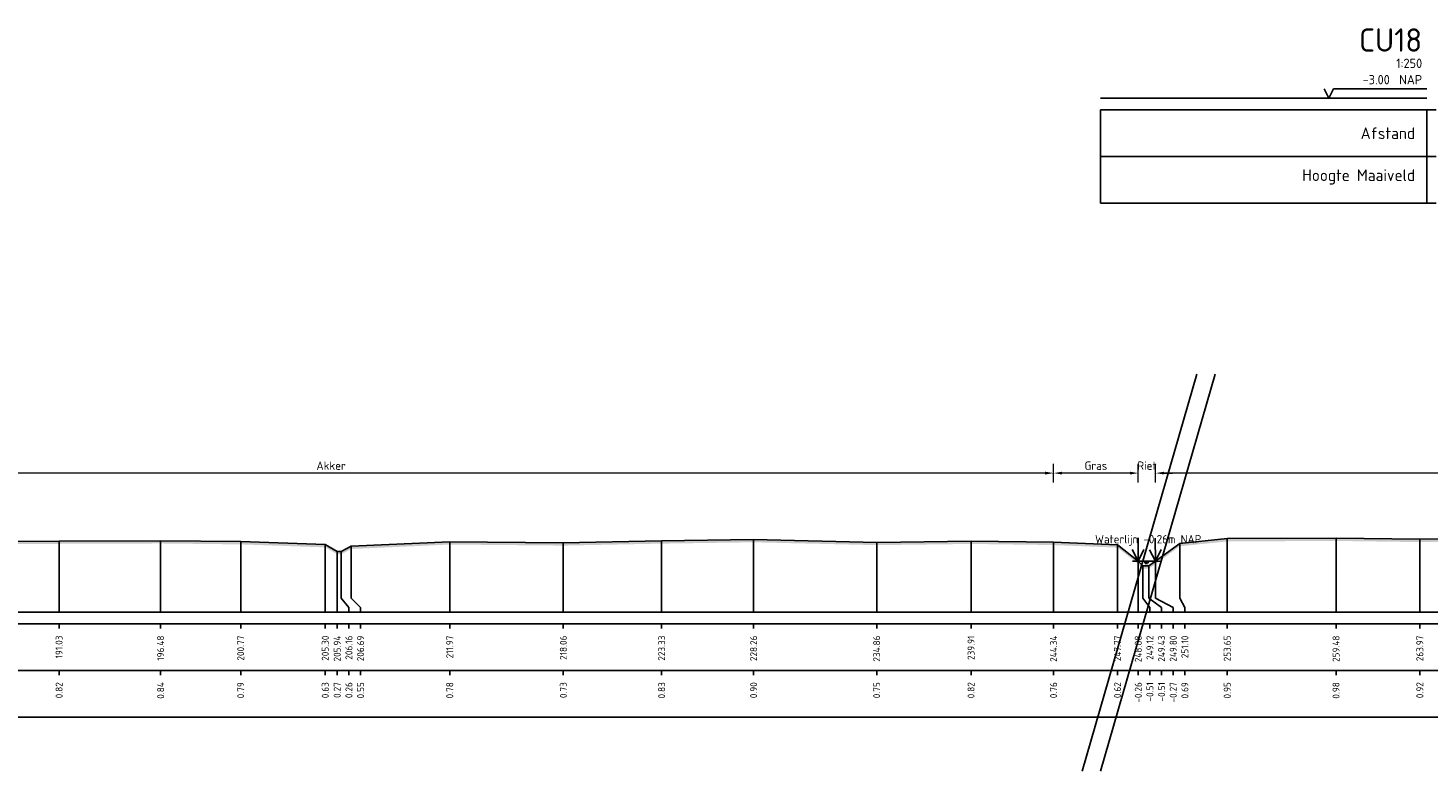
# Model space of a CAD drawing. Header units: metres. Extents: x 128583 to 136452, y 412329 to 415128.
# Tile 195 of 256: x 134870 to 134945, y 414793 to 414833. Entities that reach past the tile are written whole.
import ezdxf
from ezdxf.enums import TextEntityAlignment as Align

# ---------------------------------------------------------------- set-up
doc = ezdxf.new("R2010")
doc.units = ezdxf.units.M
doc.header["$PDMODE"] = 35
doc.header["$PDSIZE"] = 0.075
for name, color, linetype, lineweight in [('B-ME-GR-RIET-SD', 120, 'Continuous', 25), ('X-ME-AL-PROFIEL_HUIDIG MAAIVELD-GD', 8, 'Continuous', 0), ('X-XX-AL-DETAIL1-M', 7, 'Continuous', 18), ('X-XX-AL-NAP-T18', 7, 'Continuous', 18), ('X-XX-AL-TEKENBLAD_KADER_AFSNIJMARKERING-G', 7, 'Continuous', 25)]:
    doc.layers.add(name, color=color, linetype=linetype, lineweight=lineweight)
for name, color, linetype in [('X-ME-AL-PROFIEL_MAAIVELD-GD', 8, 'Continuous'), ('X-ME-AL-PROFIEL_WATERLIJN-GD', 150, 'Continuous'), ('X-ME-AL-PROFIELRASTER-S', 7, 'Continuous')]:
    doc.layers.add(name, color=color, linetype=linetype)
doc.styles.add('NLCS-ISO-ANNOTATIEF-T18', font='NLCS-ISO.ttf', dxfattribs={"height": 1.8})
doc.styles.add('NLCS-ISO-ANNOTATIVE-T18', font='NLCS-ISO.ttf', dxfattribs={"height": 1.8})
doc.dimstyles.new('NLCS-ANNOTATIEF-T18-PIJL_L2_H0', dxfattribs={"dimtxt": 2.5, "dimasz": 1.8, "dimexe": 2, "dimexo": 2, "dimgap": 0.7, "dimtad": 1, "dimzin": 0, "dimdsep": 46, "dimtxsty": 'NLCS-ISO-ANNOTATIEF-T18', "dimcen": 0, "dimdle": 2, "dimclrd": 256, "dimclre": 256, "dimclrt": 10, "dimaunit": 2, "dimadec": 0, "dimazin": 0, "dimtfac": 1, "dimtdec": 3, "dimtofl": 0, "dimtmove": 0, "dimatfit": 3, "dimfxl": 2, "dimfxlon": 1, "dimtfillclr": 256, "dimtolj": 1, "dimtzin": 0, "dimlwd": -1, "dimlwe": -1, "dimarcsym": 0})

# ---------------------------------------------------------------- blocks, each defined once
blk = doc.blocks.new('SAL-PROFIELRASTER-D')
at = {"color": 0, "linetype": 'ByBlock', "lineweight": -2, "flags": 128}
for points in [[(-2, 0), (-72, 0)], [(-24, 2), (-23, 0), (-22, 2), (-2, 2)], [(-72, -12.5), (-72, -2.5)], [(0, -2.5), (-72, -2.5)], [(-2, -12.5), (-2, -2.5)], [(0, -12.5), (-72, -12.5)]]:
    blk.add_lwpolyline(points, dxfattribs=at)
at = {"color": 0, "linetype": 'ByBlock', "lineweight": -2, "style": 'NLCS-ISO-ANNOTATIVE-T18'}
blk.add_text('NAP', height=2, dxfattribs=at).set_placement((-3, 3), align=Align.RIGHT)
blk.add_text('Afstand', height=2.5, dxfattribs=at).set_placement((-4.5, -7.5), align=Align.MIDDLE_RIGHT)
for tag, height, p in [('PROFIELNR', 5, (-3, 10)), ('SCHAAL', 2, (-3, 6.5)), ('NAP', 2, (-9.94, 3))]:
    blk.add_attdef(tag, text='', height=height, dxfattribs=at).set_placement(p, align=Align.RIGHT)
blk = doc.blocks.new('SAL-PROFIELRASTER_BALK-D')
at = {"color": 0, "linetype": 'ByBlock', "lineweight": -2}
for p, q in [((-72, -12.5), (-72, -2.5)), ((-2, -2.5), (-2, -12.5)), ((0, -12.5), (-72, -12.5))]:
    blk.add_line(p, q, dxfattribs=at)
at = {"color": 0, "linetype": 'ByBlock', "lineweight": -2, "style": 'NLCS-ISO-ANNOTATIVE-T18'}
for tag, height, p in [('TITEL1', 2.5, (-4.5, -6.5)), ('TITEL2', 1.5, (-4.5, -9.5))]:
    blk.add_attdef(tag, text='', height=height, dxfattribs=at).set_placement(p, align=Align.MIDDLE_RIGHT)
blk = doc.blocks.new('SAL-PROFIELRASTER_BALK_EIND1-D')
at = {"color": 0, "linetype": 'ByBlock', "lineweight": -2, "flags": 128}
for points in [[(0, 0), (1, 0)], [(0, -2.5), (1, -2.5)], [(0, -12.5), (1, -12.5)]]:
    blk.add_lwpolyline(points, dxfattribs=at)
blk = doc.blocks.new('SAL-PROFIELRASTER_BALK_EIND2-D')
at = {"color": 0, "linetype": 'ByBlock', "lineweight": -2}
blk.add_line((1, -12.5), (0, -12.5), dxfattribs=at)
blk = doc.blocks.new('SAL-PROFIELRASTER_BALK_DATA-D')
at = {"color": 0, "linetype": 'ByBlock', "lineweight": -2}
blk.add_lwpolyline([(0, -3.5), (0, -2.5)], dxfattribs=at)
at = {"color": 0, "linetype": 'ByBlock', "lineweight": -2, "style": 'NLCS-ISO-ANNOTATIVE-T18'}
blk.add_attdef('GETAL', text='', height=1.5, rotation=90, dxfattribs=at).set_placement((0.75, -5), align=Align.RIGHT)
blk = doc.blocks.new('SAL-PROFIELRASTER_AANHAAL-D')
at = {"color": 9, "linetype": 'ByBlock', "lineweight": -2, "flags": 128}
blk.add_lwpolyline([(0, 1), (0, 0)], dxfattribs=at)
blk = doc.blocks.new('SAL-PROFIELRASTER_AANHAAL_STAGGER-D')
at = {"color": 9, "linetype": 'ByBlock', "lineweight": -2, "flags": 128}
for points in [[(0, 0), (0, -0.25)], [(0, -0.25), (1, -0.75)], [(1, -0.75), (1, -1)]]:
    blk.add_lwpolyline(points, dxfattribs=at)
blk = doc.blocks.new('*D155')
at = {"layer": 'Defpoints', "color": 0, "transparency": 16777216}
for p in [(134847.977, 414809.13), (134847.977, 414804.399), (134925.423, 414801.664)]:
    blk.add_point(p, dxfattribs=at)
at = {"layer": 'X-XX-AL-DETAIL1-M', "transparency": 16777216}
for p, q in [((134847.977, 414808.63), (134847.977, 414809.63)), ((134925.423, 414808.63), (134925.423, 414809.63)), ((134924.973, 414809.13), (134848.427, 414809.13))]:
    blk.add_line(p, q, dxfattribs=at)
for points in [[(134848.427, 414809.205), (134848.427, 414809.055), (134847.977, 414809.13)], [(134924.973, 414809.205), (134924.973, 414809.055), (134925.423, 414809.13)]]:
    blk.add_solid(points, dxfattribs=at)
at = {"layer": 'X-XX-AL-DETAIL1-M', "color": 10, "transparency": 16777216, "insert": (134886.7, 414809.53), "char_height": 0.45, "attachment_point": 5, "style": 'NLCS-ISO-ANNOTATIEF-T18'}
blk.add_mtext('\\A1;Akker', dxfattribs=at)
blk = doc.blocks.new('*D156')
at = {"layer": 'Defpoints', "color": 0, "transparency": 16777216}
for p in [(134925.423, 414809.13), (134929.964, 414804.403), (134925.423, 414801.664)]:
    blk.add_point(p, dxfattribs=at)
at = {"layer": 'X-XX-AL-DETAIL1-M', "transparency": 16777216}
for p, q in [((134925.423, 414808.63), (134925.423, 414809.63)), ((134929.964, 414808.63), (134929.964, 414809.63)), ((134929.514, 414809.13), (134925.873, 414809.13))]:
    blk.add_line(p, q, dxfattribs=at)
for points in [[(134925.873, 414809.205), (134925.873, 414809.055), (134925.423, 414809.13)], [(134929.514, 414809.205), (134929.514, 414809.055), (134929.964, 414809.13)]]:
    blk.add_solid(points, dxfattribs=at)
at = {"layer": 'X-XX-AL-DETAIL1-M', "color": 10, "transparency": 16777216, "insert": (134927.694, 414809.53), "char_height": 0.45, "attachment_point": 5, "style": 'NLCS-ISO-ANNOTATIEF-T18'}
blk.add_mtext('\\A1;Gras', dxfattribs=at)
blk = doc.blocks.new('SGR-RIET DWP-SOD')
at = {"flags": 128}
for points in [[(0, 0), (-0.01, 1)], [(-0.255, 0.497), (0, 0), (0.245, 0.503)], [(-0.25, -0.003), (0.25, 0.003)]]:
    blk.add_lwpolyline(points, dxfattribs=at)
blk = doc.blocks.new('*D157')
at = {"layer": 'Defpoints', "color": 0, "transparency": 16777216}
for p in [(134929.964, 414809.13), (134929.964, 414804.403), (134930.896, 414804.403)]:
    blk.add_point(p, dxfattribs=at)
at = {"layer": 'X-XX-AL-DETAIL1-M', "transparency": 16777216}
for p, q in [((134929.964, 414808.63), (134929.964, 414809.63)), ((134930.896, 414808.63), (134930.896, 414809.63)), ((134929.514, 414809.13), (134929.064, 414809.13)), ((134931.346, 414809.13), (134931.796, 414809.13))]:
    blk.add_line(p, q, dxfattribs=at)
for points in [[(134929.514, 414809.205), (134929.514, 414809.055), (134929.964, 414809.13)], [(134931.346, 414809.205), (134931.346, 414809.055), (134930.896, 414809.13)]]:
    blk.add_solid(points, dxfattribs=at)
at = {"layer": 'X-XX-AL-DETAIL1-M', "color": 10, "transparency": 16777216, "insert": (134930.43, 414809.53), "char_height": 0.45, "attachment_point": 5, "style": 'NLCS-ISO-ANNOTATIEF-T18'}
blk.add_mtext('\\A1;Riet', dxfattribs=at)
blk = doc.blocks.new('*D142')
at = {"layer": 'Defpoints', "color": 0, "transparency": 16777216}
for p in [(134930.896, 414809.13), (134930.896, 414804.403), (135020.88, 414804.383)]:
    blk.add_point(p, dxfattribs=at)
at = {"layer": 'X-XX-AL-DETAIL1-M', "transparency": 16777216}
for p, q in [((134930.896, 414808.63), (134930.896, 414809.63)), ((135020.88, 414808.63), (135020.88, 414809.63)), ((135020.43, 414809.13), (134931.346, 414809.13))]:
    blk.add_line(p, q, dxfattribs=at)
for points in [[(134931.346, 414809.205), (134931.346, 414809.055), (134930.896, 414809.13)], [(135020.43, 414809.205), (135020.43, 414809.055), (135020.88, 414809.13)]]:
    blk.add_solid(points, dxfattribs=at)
at = {"layer": 'X-XX-AL-DETAIL1-M', "color": 10, "transparency": 16777216, "insert": (134975.891, 414809.53), "char_height": 0.45, "attachment_point": 5, "style": 'NLCS-ISO-ANNOTATIEF-T18'}
blk.add_mtext('\\A1;Gras', dxfattribs=at)

msp = doc.modelspace()

# ---------------------------------------------------------------- hatches: boundary and pattern name
at = {"layer": 'X-ME-AL-PROFIEL_HUIDIG MAAIVELD-GD'}
h = msp.add_hatch(dxfattribs=at)
h.set_pattern_fill('AGR-MAAIVELD', color=256, scale=0.1, pattern_type=2)
h.set_pattern_definition([(45, (-264.84474, -27.5736), (-0.5000001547, 0.5000001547), []), (45, (-264.9162, -27.50216), (0, 1.0000003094), [0.707107, -0.707107]), (45, (-264.9876, -27.4307), (0, 1.0000003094), [0.707107, -0.707107]), (45, (-265.06, -27.3583), (0, 1.0000003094), [0.707107, -0.707107]), (45, (-265.13046, -27.2879), (0, 1.0000003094), [0.707107, -0.707107]), (45, (-265.2019, -27.21645), (0, 1.0000003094), [0.707107, -0.707107]), (45, (-265.2733, -27.145), (0, 1.0000003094), [0.707107, -0.707107]), (315, (-264.84474, -27.5736), (0.5000001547, 0.5000001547), []), (315, (-264.7733, -27.50216), (1.0000003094, -3e-16), [0.707107, -0.707107]), (315, (-264.7019, -27.4307), (1.0000003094, -3e-16), [0.707107, -0.707107]), (315, (-264.62946, -27.3583), (1.0000003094, -3e-16), [0.707107, -0.707107]), (315, (-264.559, -27.2879), (1.0000003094, -3e-16), [0.707107, -0.707107]), (315, (-264.4876, -27.21645), (1.0000003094, -3e-16), [0.707107, -0.707107]), (315, (-264.4162, -27.145), (1.0000003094, -3e-16), [0.707107, -0.707107])])
h.paths.add_polyline_path([(136186.641, 414807.509), (136186.641, 414807.359), (136185.157, 414807.168), (136183.162, 414806.738), (136179.828, 414806.343), (136176.462, 414805.832), (136173.03, 414805.551), (136172.271, 414805.048), (136171.67, 414804.402), (136171.205, 414804.018), (136170.754, 414804.021), (136170.488, 414804.387), (136169.583, 414805.241), (136166.263, 414805.542), (136162.052, 414805.552), (136158.68, 414805.465), (136153.306, 414805.632), (136148.401, 414805.596), (136143.715, 414805.624), (136138.659, 414805.611), (136133.913, 414805.662), (136129.327, 414805.65), (136123.712, 414805.584), (136119.451, 414805.544), (136114.41, 414805.467), (136109.769, 414805.441), (136105.308, 414805.471), (136100.973, 414805.502), (136095.907, 414805.414), (136091.786, 414805.376), (136087.348, 414805.403), (136082.487, 414805.45), (136078.093, 414805.404), (136074.556, 414805.274), (136069.956, 414805.243), (136066.24, 414805.254), (136061.283, 414805.402), (136056.444, 414805.466), (136051.506, 414805.432), (136046.057, 414805.523), (136041.734, 414805.328), (136035.907, 414805.487), (136030.815, 414805.508), (136025.923, 414805.453), (136021.622, 414805.415), (136016.612, 414805.416), (136012.213, 414805.274), (136007.601, 414805.393), (136003.607, 414805.31), (135998.297, 414805.468), (135993.513, 414805.409), (135987.577, 414805.302), (135983.235, 414805.068), (135976.581, 414805.12), (135971.92, 414804.694), (135968.047, 414804.247), (135965.342, 414804.046), (135963.104, 414804.246), (135959.534, 414805.135), (135954.796, 414805.159), (135949.831, 414805.193), (135943.947, 414805.268), (135939.029, 414805.263), (135933.664, 414805.334), (135928.853, 414805.347), (135923.253, 414805.413), (135919.15, 414805.271), (135913.243, 414805.263), (135907.431, 414805.375), (135901.331, 414805.361), (135896.367, 414805.288), (135890.364, 414805.35), (135885.436, 414805.14), (135880.463, 414805.114), (135877.664, 414804.96), (135876.831, 414804.59), (135876.346, 414804.284), (135875.941, 414804.263), (135875.494, 414804.592), (135874.41, 414805.158), (135870.294, 414805.232), (135865.389, 414805.13), (135860.138, 414805.257), (135855.117, 414805.153), (135848.902, 414805.371), (135843.689, 414805.253), (135837.667, 414805.381), (135831.725, 414805.441), (135825.441, 414805.516), (135820.237, 414805.397), (135813.876, 414805.485), (135807.568, 414805.472), (135802.254, 414805.281), (135795.82, 414805.36), (135789.399, 414805.338), (135783.217, 414805.306), (135777.957, 414805.27), (135771.884, 414805.229), (135767.562, 414805.123), (135766.847, 414804.873), (135766.356, 414804.533), (135765.858, 414804.338), (135765.508, 414804.524), (135764.121, 414805.087), (135759.664, 414805.149), (135753.658, 414805.249), (135747.37, 414805.319), (135741.332, 414805.356), (135734.728, 414805.406), (135728.368, 414805.481), (135723.362, 414805.395), (135716.641, 414805.548), (135711.585, 414805.321), (135706.484, 414805.437), (135700.782, 414805.585), (135695.241, 414805.524), (135689.179, 414805.526), (135683.671, 414805.488), (135678.767, 414805.265), (135672.337, 414805.314), (135666.133, 414805.38), (135659.626, 414805.336), (135654.085, 414805.248), (135648.179, 414805.079), (135647.661, 414804.835), (135647.488, 414804.5), (135647.14, 414804.331), (135646.509, 414804.315), (135646.331, 414804.5), (135645.438, 414805.017), (135640.191, 414805.12), (135634.846, 414805.239), (135628.871, 414805.243), (135623.704, 414805.199), (135616.986, 414805.337), (135610.843, 414805.321), (135604.795, 414805.437), (135601.73, 414805.262), (135599.208, 414805.275), (135596.248, 414805.375), (135589.666, 414805.245), (135582.841, 414805.375), (135577.09, 414805.159), (135570.983, 414805.219), (135564.142, 414805.329), (135558.402, 414805.217), (135556.486, 414804.998), (135553.022, 414805.201), (135546.88, 414805.029), (135539.465, 414805.127), (135534.771, 414804.997), (135530.282, 414804.998), (135528.799, 414804.257), (135526.847, 414803.863), (135523.245, 414803.882), (135522.131, 414804.245), (135520.776, 414804.483), (135515.262, 414804.66), (135510.177, 414804.868), (135504.479, 414804.976), (135498.829, 414804.871), (135492.747, 414805.095), (135486.432, 414805.143), (135480.717, 414805.236), (135475.173, 414805.201), (135468.424, 414805.264), (135463.211, 414805.237), (135457.169, 414805.295), (135454.592, 414805.132), (135450.46, 414805.131), (135449.652, 414804.277), (135449.13, 414804.182), (135448.783, 414804.304), (135447.939, 414805.107), (135442.331, 414805.434), (135436.86, 414805.458), (135431.474, 414805.427), (135425.505, 414805.46), (135419.635, 414805.446), (135413.114, 414805.469), (135407.143, 414805.424), (135401.438, 414805.415), (135395.235, 414805.383), (135390.397, 414805.297), (135385.678, 414805.195), (135381.618, 414805.095), (135380.78, 414804.377), (135379.906, 414803.99), (135379.431, 414803.989), (135379.168, 414804.347), (135377.9, 414805.11), (135374.229, 414805.312), (135368.797, 414805.321), (135362.93, 414805.355), (135357.134, 414805.319), (135351.738, 414805.31), (135345.091, 414805.462), (135339.897, 414805.373), (135334.633, 414805.339), (135329.269, 414805.203), (135322.359, 414805.445), (135316.864, 414805.367), (135313.129, 414805.17), (135310.182, 414804.993), (135309.661, 414804.242), (135308.986, 414804.093), (135308.66, 414804.094), (135308.04, 414804.252), (135307.218, 414805.121), (135301.984, 414805.342), (135296.482, 414805.444), (135290.307, 414805.476), (135285.597, 414805.436), (135280.658, 414805.368), (135274.688, 414805.3), (135268.368, 414805.383), (135261.747, 414805.447), (135256.678, 414805.314), (135250.819, 414805.398), (135245.935, 414805.316), (135241.088, 414805.213), (135238.452, 414805.141), (135237.264, 414804.5), (135237.056, 414804.273), (135236.472, 414804.488), (135235.736, 414804.958), (135234.483, 414805.298), (135230.224, 414805.238), (135225.292, 414805.161), (135217.619, 414805.347), (135212.765, 414805.378), (135208.815, 414805.249), (135207.419, 414804.817), (135206.617, 414804.696), (135203.825, 414805.313), (135198.578, 414805.368), (135192.555, 414805.168), (135188.079, 414805.119), (135183.38, 414805.372), (135178.082, 414805.366), (135171.165, 414805.323), (135169.82, 414805.03), (135168.718, 414804.45), (135168.354, 414804.222), (135168.054, 414804.437), (135167.229, 414804.941), (135166.175, 414805.252), (135162.014, 414805.34), (135158.524, 414805.178), (135154.811, 414805.396), (135150.245, 414805.363), (135146.944, 414804.882), (135144.485, 414805.192), (135139.196, 414805.396), (135134.236, 414805.365), (135130.731, 414805.173), (135127.361, 414805.348), (135123.642, 414805.332), (135117.458, 414805.29), (135113.439, 414804.961), (135110.023, 414805.39), (135106.586, 414805.165), (135101.818, 414805.382), (135098.366, 414805.17), (135096.615, 414804.929), (135096.139, 414804.374), (135095.503, 414804.207), (135095.229, 414804.369), (135094.702, 414804.751), (135093.489, 414805.338), (135087.395, 414805.401), (135084.219, 414805.106), (135079.074, 414805.38), (135074.426, 414805.411), (135071.118, 414804.962), (135067.321, 414805.392), (135061.397, 414805.373), (135058.165, 414805.211), (135054.671, 414805.395), (135047.4, 414805.433), (135044.336, 414804.972), (135040.754, 414805.388), (135035.424, 414805.321), (135029.283, 414805.469), (135023.877, 414805.285), (135022.576, 414804.809), (135022.031, 414804.233), (135021.541, 414804.039), (135021.14, 414804.038), (135020.886, 414804.227), (135020.165, 414804.914), (135019.093, 414805.338), (135014.829, 414805.437), (135011.147, 414805.358), (135005.471, 414805.442), (135000.663, 414805.195), (134994.423, 414805.419), (134987.587, 414805.436), (134983.736, 414804.923), (134980.131, 414805.406), (134977.145, 414805.327), (134973.086, 414805.44), (134970.875, 414805.299), (134968.16, 414805.431), (134961.155, 414805.387), (134957.522, 414805.006), (134954.421, 414805.357), (134949.453, 414805.472), (134945.056, 414805.429), (134940.564, 414805.492), (134934.733, 414805.465), (134932.192, 414805.206), (134930.891, 414804.249), (134930.522, 414804.006), (134930.207, 414804.001), (134929.964, 414804.253), (134928.853, 414805.134), (134925.423, 414805.271), (134921, 414805.331), (134915.942, 414805.266), (134909.348, 414805.418), (134904.416, 414805.348), (134899.147, 414805.242), (134893.059, 414805.298), (134887.779, 414805.059), (134887.244, 414804.775), (134887.029, 414804.781), (134886.386, 414805.146), (134881.853, 414805.307), (134877.562, 414805.356), (134872.117, 414805.336), (134866.323, 414805.309), (134860.481, 414805.299), (134855.285, 414805.261), (134850.312, 414805.173), (134848.777, 414805.014), (134847.977, 414804.249), (134847.728, 414803.967), (134847.265, 414803.957), (134847.128, 414804.236), (134845.881, 414804.978), (134840.651, 414805.41), (134835.196, 414805.419), (134830.738, 414805.246), (134825.155, 414805.312), (134821.423, 414805.191), (134820.94, 414804.842), (134820.548, 414804.679), (134820.342, 414804.699), (134819.99, 414804.855), (134819.309, 414805.172), (134812.633, 414805.288), (134807.309, 414805.369), (134801.943, 414805.366), (134798.15, 414805.174), (134794.821, 414804.998), (134794.46, 414804.765), (134793.526, 414805.062), (134788.846, 414805.278), (134781.975, 414805.337), (134777.274, 414805.315), (134770.694, 414805.068), (134770.062, 414804.267), (134769.301, 414804.012), (134768.697, 414804.017), (134768.303, 414804.245), (134766.989, 414805.058), (134766.845, 414805.061), (134761.576, 414805.247), (134755.685, 414805.333), (134749.984, 414805.314), (134744.082, 414805.143), (134737.233, 414805.325), (134731.411, 414805.296), (134726.534, 414805.178), (134721.143, 414805.236), (134715.371, 414805.211), (134709.521, 414805.277), (134703.721, 414805.309), (134698.07, 414805.298), (134692.462, 414805.372), (134686.437, 414805.342), (134681.087, 414805.489), (134681.087, 414805.639), (134686.437, 414805.492), (134692.462, 414805.522), (134698.07, 414805.448), (134703.721, 414805.459), (134709.521, 414805.427), (134715.371, 414805.361), (134721.143, 414805.386), (134726.534, 414805.328), (134731.411, 414805.446), (134737.233, 414805.475), (134744.082, 414805.293), (134749.984, 414805.464), (134755.685, 414805.483), (134761.576, 414805.397), (134766.845, 414805.211), (134766.989, 414805.208), (134768.303, 414804.395), (134768.697, 414804.167), (134769.301, 414804.162), (134770.062, 414804.417), (134770.694, 414805.218), (134777.274, 414805.465), (134781.975, 414805.487), (134788.846, 414805.428), (134793.526, 414805.212), (134794.46, 414804.915), (134794.821, 414805.148), (134798.15, 414805.324), (134801.943, 414805.516), (134807.309, 414805.519), (134812.633, 414805.438), (134819.309, 414805.322), (134819.99, 414805.005), (134820.342, 414804.849), (134820.548, 414804.829), (134820.94, 414804.992), (134821.423, 414805.341), (134825.155, 414805.462), (134830.738, 414805.396), (134835.196, 414805.569), (134840.651, 414805.56), (134845.881, 414805.128), (134847.128, 414804.386), (134847.265, 414804.107), (134847.728, 414804.117), (134847.977, 414804.399), (134848.777, 414805.164), (134850.312, 414805.323), (134855.285, 414805.411), (134860.481, 414805.449), (134866.323, 414805.459), (134872.117, 414805.486), (134877.562, 414805.506), (134881.853, 414805.457), (134886.386, 414805.296), (134887.029, 414804.931), (134887.244, 414804.925), (134887.779, 414805.209), (134893.059, 414805.448), (134899.147, 414805.392), (134904.416, 414805.498), (134909.348, 414805.568), (134915.942, 414805.416), (134921, 414805.481), (134925.423, 414805.421), (134928.853, 414805.284), (134929.964, 414804.403), (134930.207, 414804.151), (134930.522, 414804.156), (134930.891, 414804.399), (134932.192, 414805.356), (134934.733, 414805.615), (134940.564, 414805.642), (134945.056, 414805.579), (134949.453, 414805.622), (134954.421, 414805.507), (134957.522, 414805.156), (134961.155, 414805.537), (134968.16, 414805.581), (134970.875, 414805.449), (134973.086, 414805.59), (134977.145, 414805.477), (134980.131, 414805.556), (134983.736, 414805.073), (134987.587, 414805.586), (134994.423, 414805.569), (135000.663, 414805.345), (135005.471, 414805.592), (135011.147, 414805.508), (135014.829, 414805.587), (135019.093, 414805.488), (135020.165, 414805.064), (135020.886, 414804.377), (135021.14, 414804.188), (135021.541, 414804.189), (135022.031, 414804.383), (135022.576, 414804.959), (135023.877, 414805.435), (135029.283, 414805.619), (135035.424, 414805.471), (135040.754, 414805.538), (135044.336, 414805.122), (135047.4, 414805.583), (135054.671, 414805.545), (135058.165, 414805.361), (135061.397, 414805.523), (135067.321, 414805.542), (135071.118, 414805.112), (135074.426, 414805.561), (135079.074, 414805.53), (135084.219, 414805.256), (135087.395, 414805.551), (135093.489, 414805.488), (135094.702, 414804.901), (135095.229, 414804.519), (135095.503, 414804.357), (135096.139, 414804.524), (135096.615, 414805.079), (135098.366, 414805.32), (135101.818, 414805.532), (135106.586, 414805.315), (135110.023, 414805.54), (135113.439, 414805.111), (135117.458, 414805.44), (135123.642, 414805.482), (135127.361, 414805.498), (135130.731, 414805.323), (135134.236, 414805.515), (135139.196, 414805.546), (135144.485, 414805.342), (135146.944, 414805.032), (135150.245, 414805.513), (135154.811, 414805.546), (135158.524, 414805.328), (135162.014, 414805.49), (135166.175, 414805.402), (135167.229, 414805.091), (135168.054, 414804.587), (135168.354, 414804.372), (135168.718, 414804.6), (135169.82, 414805.18), (135171.165, 414805.473), (135178.082, 414805.516), (135183.38, 414805.522), (135188.079, 414805.269), (135192.555, 414805.318), (135198.578, 414805.518), (135203.825, 414805.463), (135206.617, 414804.846), (135207.419, 414804.967), (135208.815, 414805.399), (135212.765, 414805.528), (135217.619, 414805.497), (135225.292, 414805.311), (135230.224, 414805.388), (135234.483, 414805.448), (135235.736, 414805.108), (135236.472, 414804.638), (135237.056, 414804.423), (135237.264, 414804.65), (135238.452, 414805.291), (135241.088, 414805.363), (135245.935, 414805.466), (135250.819, 414805.548), (135256.678, 414805.464), (135261.747, 414805.597), (135268.368, 414805.533), (135274.688, 414805.45), (135280.658, 414805.518), (135285.597, 414805.586), (135290.307, 414805.626), (135296.482, 414805.594), (135301.984, 414805.492), (135307.218, 414805.271), (135308.04, 414804.402), (135308.66, 414804.244), (135308.986, 414804.243), (135309.661, 414804.392), (135310.182, 414805.143), (135313.129, 414805.32), (135316.864, 414805.517), (135322.359, 414805.595), (135329.269, 414805.353), (135334.633, 414805.489), (135339.897, 414805.523), (135345.091, 414805.612), (135351.738, 414805.46), (135357.134, 414805.469), (135362.93, 414805.505), (135368.797, 414805.471), (135374.229, 414805.462), (135377.9, 414805.26), (135379.168, 414804.497), (135379.431, 414804.139), (135379.906, 414804.14), (135380.78, 414804.527), (135381.618, 414805.245), (135385.678, 414805.345), (135390.397, 414805.447), (135395.235, 414805.533), (135401.438, 414805.565), (135407.143, 414805.574), (135413.114, 414805.619), (135419.635, 414805.596), (135425.505, 414805.61), (135431.474, 414805.577), (135436.86, 414805.608), (135442.331, 414805.584), (135447.939, 414805.257), (135448.783, 414804.454), (135449.13, 414804.332), (135449.652, 414804.427), (135450.46, 414805.281), (135454.592, 414805.282), (135457.169, 414805.445), (135463.211, 414805.387), (135468.424, 414805.414), (135475.173, 414805.351), (135480.717, 414805.386), (135486.432, 414805.293), (135492.747, 414805.245), (135498.829, 414805.021), (135504.479, 414805.126), (135510.177, 414805.018), (135515.262, 414804.81), (135520.776, 414804.633), (135522.131, 414804.395), (135523.245, 414804.032), (135526.847, 414804.013), (135528.799, 414804.407), (135530.282, 414805.148), (135534.771, 414805.147), (135539.465, 414805.277), (135546.88, 414805.179), (135553.022, 414805.351), (135556.486, 414805.148), (135558.402, 414805.367), (135564.142, 414805.479), (135570.983, 414805.369), (135577.09, 414805.309), (135582.841, 414805.525), (135589.666, 414805.395), (135596.248, 414805.525), (135599.208, 414805.425), (135601.73, 414805.412), (135604.795, 414805.587), (135610.843, 414805.471), (135616.986, 414805.487), (135623.704, 414805.349), (135628.871, 414805.393), (135634.846, 414805.389), (135640.191, 414805.27), (135645.438, 414805.167), (135646.331, 414804.65), (135646.509, 414804.465), (135647.14, 414804.481), (135647.488, 414804.65), (135647.661, 414804.985), (135648.179, 414805.229), (135654.085, 414805.398), (135659.626, 414805.486), (135666.133, 414805.53), (135672.337, 414805.464), (135678.767, 414805.415), (135683.671, 414805.638), (135689.179, 414805.676), (135695.241, 414805.674), (135700.782, 414805.735), (135706.484, 414805.587), (135711.585, 414805.471), (135716.641, 414805.698), (135723.362, 414805.545), (135728.368, 414805.631), (135734.728, 414805.556), (135741.332, 414805.506), (135747.37, 414805.469), (135753.658, 414805.399), (135759.664, 414805.299), (135764.121, 414805.237), (135765.508, 414804.674), (135765.858, 414804.488), (135766.356, 414804.683), (135766.847, 414805.023), (135767.562, 414805.273), (135771.884, 414805.379), (135777.957, 414805.42), (135783.217, 414805.456), (135789.399, 414805.488), (135795.82, 414805.51), (135802.254, 414805.431), (135807.568, 414805.622), (135813.876, 414805.635), (135820.237, 414805.547), (135825.441, 414805.666), (135831.725, 414805.591), (135837.667, 414805.531), (135843.689, 414805.403), (135848.902, 414805.521), (135855.117, 414805.303), (135860.138, 414805.407), (135865.389, 414805.28), (135870.294, 414805.382), (135874.41, 414805.308), (135875.494, 414804.742), (135875.941, 414804.413), (135876.346, 414804.434), (135876.831, 414804.74), (135877.664, 414805.11), (135880.463, 414805.264), (135885.436, 414805.29), (135890.364, 414805.5), (135896.367, 414805.438), (135901.331, 414805.511), (135907.431, 414805.525), (135913.243, 414805.413), (135919.15, 414805.421), (135923.253, 414805.563), (135928.853, 414805.497), (135933.664, 414805.484), (135939.029, 414805.413), (135943.947, 414805.418), (135949.831, 414805.343), (135954.796, 414805.309), (135959.534, 414805.285), (135963.104, 414804.396), (135965.342, 414804.196), (135968.047, 414804.397), (135971.92, 414804.844), (135976.581, 414805.27), (135983.235, 414805.218), (135987.577, 414805.452), (135993.513, 414805.559), (135998.297, 414805.618), (136003.607, 414805.46), (136007.601, 414805.543), (136012.213, 414805.424), (136016.612, 414805.566), (136021.622, 414805.565), (136025.923, 414805.603), (136030.815, 414805.658), (136035.907, 414805.637), (136041.734, 414805.478), (136046.057, 414805.673), (136051.506, 414805.582), (136056.444, 414805.616), (136061.283, 414805.552), (136066.24, 414805.404), (136069.956, 414805.393), (136074.556, 414805.424), (136078.093, 414805.554), (136082.487, 414805.6), (136087.348, 414805.553), (136091.786, 414805.526), (136095.907, 414805.564), (136100.973, 414805.652), (136105.308, 414805.621), (136109.769, 414805.591), (136114.41, 414805.617), (136119.451, 414805.694), (136123.712, 414805.734), (136129.327, 414805.8), (136133.913, 414805.812), (136138.659, 414805.761), (136143.715, 414805.774), (136148.401, 414805.746), (136153.306, 414805.782), (136158.68, 414805.615), (136162.052, 414805.702), (136166.263, 414805.692), (136169.583, 414805.391), (136170.488, 414804.537), (136170.754, 414804.171), (136171.205, 414804.168), (136171.67, 414804.552), (136172.271, 414805.198), (136173.03, 414805.701), (136176.462, 414805.982), (136179.828, 414806.493), (136183.162, 414806.888), (136185.157, 414807.318)])

# ---------------------------------------------------------------- linework, layer by layer
at = {"layer": 'X-ME-AL-PROFIEL_MAAIVELD-GD'}
msp.add_lwpolyline([(134866.323, 414805.459), (134872.117, 414805.486), (134877.562, 414805.506), (134881.853, 414805.457), (134886.386, 414805.296), (134887.029, 414804.931), (134887.244, 414804.925), (134887.779, 414805.209), (134893.059, 414805.448), (134899.147, 414805.392), (134904.416, 414805.498), (134909.348, 414805.568), (134915.942, 414805.416), (134921, 414805.481), (134925.423, 414805.421), (134928.853, 414805.284), (134929.964, 414804.403), (134930.207, 414804.151), (134930.522, 414804.156), (134930.891, 414804.399), (134932.192, 414805.356), (134934.733, 414805.615), (134940.564, 414805.642), (134945.056, 414805.579), (134949.453, 414805.622)], dxfattribs=at)
at = {"layer": 'X-ME-AL-PROFIEL_WATERLIJN-GD'}
for points in [[(134929.964, 414804.403), (134930.896, 414804.403)], [(134930.286, 414804.335), (134930.536, 414804.335)], [(134930.342, 414804.286), (134930.467, 414804.286)]]:
    msp.add_lwpolyline(points, dxfattribs=at)
at = {"layer": 'X-XX-AL-TEKENBLAD_KADER_AFSNIJMARKERING-G'}
for points in [[(134926.95, 414793.148), (134933.104, 414814.446)], [(134927.931, 414793.148), (134934.085, 414814.446)]]:
    msp.add_lwpolyline(points, dxfattribs=at)

# ---------------------------------------------------------------- block references
at = {"layer": 'B-ME-GR-RIET-SD', "xscale": 1.25, "yscale": 1.25, "zscale": 1.25}
for p in [(134929.964, 414804.403), (134930.891, 414804.399)]:
    msp.add_blockref('SGR-RIET DWP-SOD', p, dxfattribs=at)
at = {"layer": 'X-ME-AL-PROFIELRASTER-S', "xscale": 0.25, "yscale": 0.25, "zscale": 0.25}
for name, p, values in [('SAL-PROFIELRASTER-D', (134945.931, 414829.238), {'PROFIELNR': 'CU18', 'SCHAAL': '1:250', 'NAP': '-3.00'}), ('SAL-PROFIELRASTER_BALK-D', (134945.931, 414826.738), {'TITEL1': 'Hoogte Maaiveld'}), ('SAL-PROFIELRASTER_BALK_DATA-D', (134872.117, 414801.664), {'GETAL': '191.03'}), ('SAL-PROFIELRASTER_BALK_DATA-D', (134872.117, 414801.664), {'GETAL': '191.03'}), ('SAL-PROFIELRASTER_BALK_DATA-D', (134877.562, 414801.664), {'GETAL': '196.48'}), ('SAL-PROFIELRASTER_BALK_DATA-D', (134877.562, 414801.664), {'GETAL': '196.48'}), ('SAL-PROFIELRASTER_BALK_DATA-D', (134881.853, 414801.664), {'GETAL': '200.77'}), ('SAL-PROFIELRASTER_BALK_DATA-D', (134881.853, 414801.664), {'GETAL': '200.77'}), ('SAL-PROFIELRASTER_BALK_DATA-D', (134886.386, 414801.664), {'GETAL': '205.30'}), ('SAL-PROFIELRASTER_BALK_DATA-D', (134886.386, 414801.664), {'GETAL': '205.30'}), ('SAL-PROFIELRASTER_BALK_DATA-D', (134887.029, 414801.664), {'GETAL': '205.94'}), ('SAL-PROFIELRASTER_BALK_DATA-D', (134887.654, 414801.664), {'GETAL': '206.16'}), ('SAL-PROFIELRASTER_BALK_DATA-D', (134888.279, 414801.664), {'GETAL': '206.69'}), ('SAL-PROFIELRASTER_BALK_DATA-D', (134888.279, 414801.664), {'GETAL': '206.69'}), ('SAL-PROFIELRASTER_BALK_DATA-D', (134893.059, 414801.664), {'GETAL': '211.97'}), ('SAL-PROFIELRASTER_BALK_DATA-D', (134893.059, 414801.664), {'GETAL': '211.97'}), ('SAL-PROFIELRASTER_BALK_DATA-D', (134899.147, 414801.664), {'GETAL': '218.06'}), ('SAL-PROFIELRASTER_BALK_DATA-D', (134899.147, 414801.664), {'GETAL': '218.06'}), ('SAL-PROFIELRASTER_BALK_DATA-D', (134904.416, 414801.664), {'GETAL': '223.33'}), ('SAL-PROFIELRASTER_BALK_DATA-D', (134904.416, 414801.664), {'GETAL': '223.33'}), ('SAL-PROFIELRASTER_BALK_DATA-D', (134909.348, 414801.664), {'GETAL': '228.26'}), ('SAL-PROFIELRASTER_BALK_DATA-D', (134909.348, 414801.664), {'GETAL': '228.26'}), ('SAL-PROFIELRASTER_BALK_DATA-D', (134915.942, 414801.664), {'GETAL': '234.86'}), ('SAL-PROFIELRASTER_BALK_DATA-D', (134915.942, 414801.664), {'GETAL': '234.86'}), ('SAL-PROFIELRASTER_BALK_DATA-D', (134921, 414801.664), {'GETAL': '239.91'}), ('SAL-PROFIELRASTER_BALK_DATA-D', (134921, 414801.664), {'GETAL': '239.91'}), ('SAL-PROFIELRASTER_BALK_DATA-D', (134925.423, 414801.664), {'GETAL': '244.34'}), ('SAL-PROFIELRASTER_BALK_DATA-D', (134925.423, 414801.664), {'GETAL': '244.34'}), ('SAL-PROFIELRASTER_BALK_DATA-D', (134925.423, 414801.664), {'GETAL': '244.34'}), ('SAL-PROFIELRASTER_BALK_DATA-D', (134928.853, 414801.664), {'GETAL': '247.77'}), ('SAL-PROFIELRASTER_BALK_DATA-D', (134928.853, 414801.664), {'GETAL': '247.77'}), ('SAL-PROFIELRASTER_BALK_DATA-D', (134929.964, 414801.664), {'GETAL': '248.88'}), ('SAL-PROFIELRASTER_BALK_DATA-D', (134929.964, 414801.664), {'GETAL': '248.88'}), ('SAL-PROFIELRASTER_BALK_DATA-D', (134929.964, 414801.664), {'GETAL': '248.88'}), ('SAL-PROFIELRASTER_BALK_DATA-D', (134930.589, 414801.664), {'GETAL': '249.12'}), ('SAL-PROFIELRASTER_BALK_DATA-D', (134930.589, 414801.664), {'GETAL': '249.12'}), ('SAL-PROFIELRASTER_BALK_DATA-D', (134931.214, 414801.664), {'GETAL': '249.43'}), ('SAL-PROFIELRASTER_BALK_DATA-D', (134931.214, 414801.664), {'GETAL': '249.43'}), ('SAL-PROFIELRASTER_BALK_DATA-D', (134931.839, 414801.664), {'GETAL': '249.80'}), ('SAL-PROFIELRASTER_BALK_DATA-D', (134931.839, 414801.664), {'GETAL': '249.80'}), ('SAL-PROFIELRASTER_BALK_DATA-D', (134931.839, 414801.664), {'GETAL': '249.80'}), ('SAL-PROFIELRASTER_BALK_DATA-D', (134932.464, 414801.664), {'GETAL': '251.10'}), ('SAL-PROFIELRASTER_BALK_DATA-D', (134932.464, 414801.664), {'GETAL': '251.10'}), ('SAL-PROFIELRASTER_BALK_DATA-D', (134934.733, 414801.664), {'GETAL': '253.65'}), ('SAL-PROFIELRASTER_BALK_DATA-D', (134934.733, 414801.664), {'GETAL': '253.65'}), ('SAL-PROFIELRASTER_BALK_DATA-D', (134940.564, 414801.664), {'GETAL': '259.48'}), ('SAL-PROFIELRASTER_BALK_DATA-D', (134940.564, 414801.664), {'GETAL': '259.48'}), ('SAL-PROFIELRASTER_BALK_DATA-D', (134945.056, 414801.664), {'GETAL': '263.97'}), ('SAL-PROFIELRASTER_BALK_DATA-D', (134945.056, 414801.664), {'GETAL': '263.97'}), ('SAL-PROFIELRASTER_BALK_DATA-D', (134872.117, 414799.164), {'GETAL': '0.82'}), ('SAL-PROFIELRASTER_BALK_DATA-D', (134877.562, 414799.164), {'GETAL': '0.84'}), ('SAL-PROFIELRASTER_BALK_DATA-D', (134881.853, 414799.164), {'GETAL': '0.79'}), ('SAL-PROFIELRASTER_BALK_DATA-D', (134886.386, 414799.164), {'GETAL': '0.63'}), ('SAL-PROFIELRASTER_BALK_DATA-D', (134887.029, 414799.164), {'GETAL': '0.27'}), ('SAL-PROFIELRASTER_BALK_DATA-D', (134887.654, 414799.164), {'GETAL': '0.26'}), ('SAL-PROFIELRASTER_BALK_DATA-D', (134888.279, 414799.164), {'GETAL': '0.55'}), ('SAL-PROFIELRASTER_BALK_DATA-D', (134893.059, 414799.164), {'GETAL': '0.78'}), ('SAL-PROFIELRASTER_BALK_DATA-D', (134899.147, 414799.164), {'GETAL': '0.73'}), ('SAL-PROFIELRASTER_BALK_DATA-D', (134904.416, 414799.164), {'GETAL': '0.83'}), ('SAL-PROFIELRASTER_BALK_DATA-D', (134909.348, 414799.164), {'GETAL': '0.90'}), ('SAL-PROFIELRASTER_BALK_DATA-D', (134915.942, 414799.164), {'GETAL': '0.75'}), ('SAL-PROFIELRASTER_BALK_DATA-D', (134921, 414799.164), {'GETAL': '0.82'}), ('SAL-PROFIELRASTER_BALK_DATA-D', (134925.423, 414799.164), {'GETAL': '0.76'}), ('SAL-PROFIELRASTER_BALK_DATA-D', (134928.853, 414799.164), {'GETAL': '0.62'}), ('SAL-PROFIELRASTER_BALK_DATA-D', (134929.964, 414799.164), {'GETAL': '-0.26'}), ('SAL-PROFIELRASTER_BALK_DATA-D', (134930.589, 414799.164), {'GETAL': '-0.51'}), ('SAL-PROFIELRASTER_BALK_DATA-D', (134931.214, 414799.164), {'GETAL': '-0.51'}), ('SAL-PROFIELRASTER_BALK_DATA-D', (134931.839, 414799.164), {'GETAL': '-0.27'}), ('SAL-PROFIELRASTER_BALK_DATA-D', (134932.464, 414799.164), {'GETAL': '0.69'}), ('SAL-PROFIELRASTER_BALK_DATA-D', (134934.733, 414799.164), {'GETAL': '0.95'}), ('SAL-PROFIELRASTER_BALK_DATA-D', (134940.564, 414799.164), {'GETAL': '0.98'}), ('SAL-PROFIELRASTER_BALK_DATA-D', (134945.056, 414799.164), {'GETAL': '0.92'})]:
    msp.add_blockref(name, p, dxfattribs=at).add_auto_attribs(values)
at = {"layer": 'X-ME-AL-PROFIELRASTER-S'}
for p, yscale in [((134872.117, 414801.664), 3.822), ((134872.117, 414801.664), 3.822), ((134877.562, 414801.664), 3.842), ((134877.562, 414801.664), 3.842), ((134881.853, 414801.664), 3.793), ((134881.853, 414801.664), 3.793), ((134886.386, 414801.664), 3.632), ((134886.386, 414801.664), 3.632), ((134887.779, 414802.664), 2.545), ((134887.779, 414802.664), 2.545), ((134893.059, 414801.664), 3.784), ((134893.059, 414801.664), 3.784), ((134899.147, 414801.664), 3.728), ((134899.147, 414801.664), 3.728), ((134904.416, 414801.664), 3.834), ((134904.416, 414801.664), 3.834), ((134909.348, 414801.664), 3.904), ((134909.348, 414801.664), 3.904), ((134915.942, 414801.664), 3.752), ((134915.942, 414801.664), 3.752), ((134921, 414801.664), 3.817), ((134921, 414801.664), 3.817), ((134925.423, 414801.664), 3.757), ((134925.423, 414801.664), 3.757), ((134925.423, 414801.664), 3.757), ((134928.853, 414801.664), 3.62), ((134928.853, 414801.664), 3.62), ((134932.192, 414802.664), 2.692), ((134932.192, 414802.664), 2.692), ((134934.733, 414801.664), 3.951), ((134934.733, 414801.664), 3.951), ((134940.564, 414801.664), 3.978), ((134940.564, 414801.664), 3.978), ((134945.056, 414801.664), 3.915), ((134945.056, 414801.664), 3.915), ((134887.029, 414801.664), 3.267), ((134887.244, 414802.664), 2.261), ((134929.964, 414801.664), 2.739), ((134929.964, 414801.664), 2.739), ((134929.964, 414801.664), 2.739), ((134930.891, 414802.664), 1.735), ((134930.891, 414802.664), 1.735), ((134930.891, 414802.664), 1.735), ((134930.207, 414802.664), 1.487), ((134930.207, 414802.664), 1.487), ((134930.522, 414802.664), 1.492), ((134930.522, 414802.664), 1.492)]:
    msp.add_blockref('SAL-PROFIELRASTER_AANHAAL-D', p, dxfattribs=dict(at, yscale=yscale))
for p, xscale, zscale in [((134887.244, 414802.664), 0.4099571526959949, 0.4099571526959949), ((134887.779, 414802.664), 0.5007692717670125, 0.5007692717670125), ((134887.779, 414802.664), 0.5007692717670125, 0.5007692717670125), ((134930.207, 414802.664), 0.3819808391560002, 0.3819808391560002), ((134930.207, 414802.664), 0.3819808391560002, 0.3819808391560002), ((134930.522, 414802.664), 0.6927616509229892, 0.6927616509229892), ((134930.522, 414802.664), 0.6927616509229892, 0.6927616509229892), ((134930.891, 414802.664), 0.9486673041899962, 0.9486673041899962), ((134930.891, 414802.664), 0.9486673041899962, 0.9486673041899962), ((134930.891, 414802.664), 0.9486673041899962, 0.9486673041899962), ((134932.192, 414802.664), 0.2727483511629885, 0.2727483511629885), ((134932.192, 414802.664), 0.2727483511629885, 0.2727483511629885)]:
    msp.add_blockref('SAL-PROFIELRASTER_AANHAAL_STAGGER-D', p, dxfattribs=dict(at, xscale=xscale, zscale=zscale))
at = {"layer": 'X-ME-AL-PROFIELRASTER-S', "xscale": 1506.179758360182, "yscale": 0.25, "zscale": 1506.179758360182}
for name, p in [('SAL-PROFIELRASTER_BALK_EIND1-D', (134681.087, 414801.664)), ('SAL-PROFIELRASTER_BALK_EIND2-D', (134681.087, 414799.164))]:
    msp.add_blockref(name, p, dxfattribs=at)

# ---------------------------------------------------------------- texts
at = {"layer": 'X-XX-AL-NAP-T18', "color": 10, "insert": (134927.647, 414805.225), "char_height": 0.45, "width": 15.43377, "attachment_point": 7, "style": 'NLCS-ISO-ANNOTATIEF-T18'}
msp.add_mtext('Waterlijn -0.26m NAP', dxfattribs=at)

# ---------------------------------------------------------------- dimensions: what is measured, and where the dimension line sits
at = {"layer": 'X-XX-AL-DETAIL1-M'}
for base, p1, p2, text, picture, middle in [((134847.977, 414809.13), (134925.423, 414801.664), (134847.977, 414804.399), 'Akker', '*D155', (134886.7, 414809.13)), ((134925.423, 414809.13), (134929.964, 414804.403), (134925.423, 414801.664), 'Gras', '*D156', (134927.694, 414809.13)), ((134929.964, 414809.13), (134930.896, 414804.403), (134929.964, 414804.403), 'Riet', '*D157', (134930.43, 414809.13)), ((134930.896, 414809.13), (135020.88, 414804.383), (134930.896, 414804.403), 'Gras', '*D142', (134975.891, 414809.13))]:
    dim = msp.add_linear_dim(base=base, p1=p1, p2=p2, text=text, dimstyle='NLCS-ANNOTATIEF-T18-PIJL_L2_H0', dxfattribs=at)
    dim.commit()
    dim.dimension.update_dxf_attribs({"geometry": picture, "text_midpoint": middle, "dimtype": 160})

doc.saveas('drawing.dxf')
